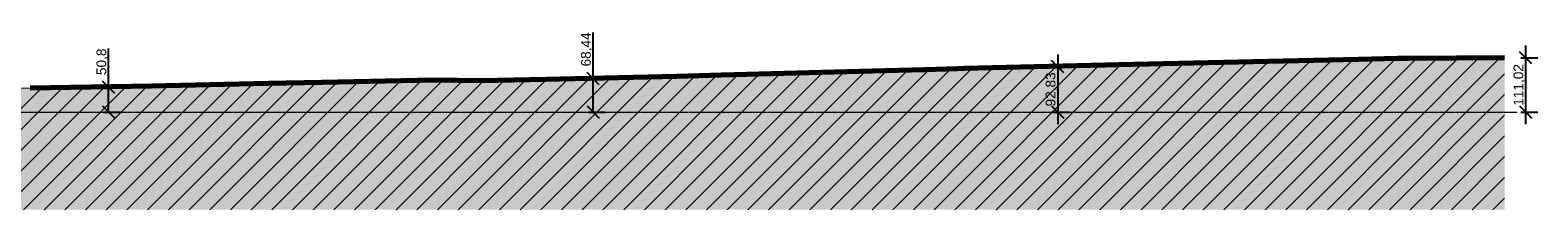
# Model space of a CAD drawing. Header units: millimetres. Extents: x -25980 to 482198, y -54908 to 3000.
# Tile 7 of 15: x 246748 to 277655, y -2000 to 1675. Entities that reach past the tile are written whole.
import ezdxf

# ---------------------------------------------------------------- set-up
doc = ezdxf.new("R2010")
doc.units = ezdxf.units.MM
doc.linetypes.add('Centro _1_', pattern=[31.75, 6.35, -4.7625, 15.875, -4.7625])
doc.linetypes.add('Traço', pattern=[6.35, 3.175, -3.175])
doc.layers.add('0 @ 100', color=7, linetype='Continuous')
for name, color, linetype, lineweight in [('A-FLOR-LEVL', 7, 'Continuous', 9), ('C-TOPO', 34, 'Continuous', 9), ('C-TOPO-MAJR', 7, 'Continuous', 50)]:
    doc.layers.add(name, color=color, linetype=linetype, lineweight=lineweight)
doc.styles.add('Annotative', font='arial.ttf', dxfattribs={"height": 2})
doc.dimstyles.new('MARCOS', dxfattribs={"dimscale": 0, "dimtxt": 2, "dimasz": 2.5, "dimexe": 2.5, "dimexo": 0, "dimgap": 0.1, "dimtad": 1, "dimlfac": 0.1, "dimtxsty": 'Annotative', "dimblk": 'OBLIQUE', "dimcen": 2.5, "dimdle": 2.5, "dimclrd": 4, "dimclre": 4, "dimclrt": 256, "dimadec": 0, "dimazin": 0, "dimtfac": 1, "dimtmove": 0, "dimatfit": 3, "dimldrblk": 'OBLIQUE', "dimfxl": 1, "dimfxlon": 1, "dimtfillclr": 7, "dimlwe": -1, "dimarcsym": 0})

# ---------------------------------------------------------------- blocks, each defined once
blk = doc.blocks.new('_Oblique')
at = {"color": 0, "linetype": 'ByBlock', "lineweight": -2}
blk.add_line((-0.5, -0.5), (0.5, 0.5), dxfattribs=at)
blk = doc.blocks.new('*D39')
at = {"color": 4, "lineweight": -2, "transparency": 16777216}
for p, q in [((248356, 508), (248356, 1298)), ((248356, 0), (248356, 758))]:
    blk.add_line(p, q, dxfattribs=at)
at = {"color": 4, "transparency": 16777216}
for p, q in [((248256, 508), (248606, 508)), ((248256, 0), (248606, 0))]:
    blk.add_line(p, q, dxfattribs=at)
at = {"layer": 'Defpoints', "color": 0, "transparency": 16777216}
for p in [(247993, 508), (247993, 0), (248356, 0)]:
    blk.add_point(p, dxfattribs=at)
at = {"color": 4, "lineweight": -2, "transparency": 16777216, "xscale": 250, "yscale": 250, "zscale": 250}
for p, rotation in [((248356, 508), 90), ((248356, 0), 270)]:
    blk.add_blockref('_Oblique', p, dxfattribs=dict(at, rotation=rotation))
at = {"transparency": 16777216, "insert": (248226, 1028), "char_height": 200, "attachment_point": 5, "rotation": 90, "style": 'Annotative'}
blk.add_mtext('50,8', dxfattribs=at)
blk = doc.blocks.new('*D40')
at = {"color": 4, "lineweight": -2, "transparency": 16777216}
for p, q in [((258288, 684), (258288, 1630)), ((258288, 0), (258288, 934))]:
    blk.add_line(p, q, dxfattribs=at)
at = {"color": 4, "transparency": 16777216}
for p, q in [((258188, 684), (258538, 684)), ((258188, 0), (258538, 0))]:
    blk.add_line(p, q, dxfattribs=at)
at = {"layer": 'Defpoints', "color": 0, "transparency": 16777216}
for p in [(258003, 684), (258003, 0), (258288, 0)]:
    blk.add_point(p, dxfattribs=at)
at = {"color": 4, "lineweight": -2, "transparency": 16777216, "xscale": 250, "yscale": 250, "zscale": 250}
for p, rotation in [((258288, 684), 90), ((258288, 0), 270)]:
    blk.add_blockref('_Oblique', p, dxfattribs=dict(at, rotation=rotation))
at = {"transparency": 16777216, "insert": (258158, 1282), "char_height": 200, "attachment_point": 5, "rotation": 90, "style": 'Annotative'}
blk.add_mtext('68,44', dxfattribs=at)
blk = doc.blocks.new('*D41')
at = {"color": 4, "transparency": 16777216}
for p, q in [((267713, 928), (268063, 928)), ((267713, 0), (268063, 0))]:
    blk.add_line(p, q, dxfattribs=at)
at = {"color": 4, "lineweight": -2, "transparency": 16777216}
blk.add_line((267813, 1178), (267813, -250), dxfattribs=at)
at = {"layer": 'Defpoints', "color": 0, "transparency": 16777216}
for p in [(267485, 928), (267485, 0), (267813, 0)]:
    blk.add_point(p, dxfattribs=at)
at = {"color": 4, "lineweight": -2, "transparency": 16777216, "xscale": 250, "yscale": 250, "zscale": 250}
for p, rotation in [((267813, 928), 90), ((267813, 0), 270)]:
    blk.add_blockref('_Oblique', p, dxfattribs=dict(at, rotation=rotation))
at = {"transparency": 16777216, "insert": (267683, 464), "char_height": 200, "attachment_point": 5, "rotation": 90, "style": 'Annotative'}
blk.add_mtext('92,83', dxfattribs=at)
blk = doc.blocks.new('*D42')
at = {"color": 4, "lineweight": -2, "transparency": 16777216}
blk.add_line((277405, 1360), (277405, -250), dxfattribs=at)
at = {"color": 4, "transparency": 16777216}
for p, q in [((277305, 1110), (277655, 1110)), ((277305, 0), (277655, 0))]:
    blk.add_line(p, q, dxfattribs=at)
at = {"layer": 'Defpoints', "color": 0, "transparency": 16777216}
for p in [(276973, 1110), (276973, 0), (277405, 0)]:
    blk.add_point(p, dxfattribs=at)
at = {"color": 4, "lineweight": -2, "transparency": 16777216, "xscale": 250, "yscale": 250, "zscale": 250}
for p, rotation in [((277405, 1110), 90), ((277405, 0), 270)]:
    blk.add_blockref('_Oblique', p, dxfattribs=dict(at, rotation=rotation))
at = {"transparency": 16777216, "insert": (277275, 555), "char_height": 200, "attachment_point": 5, "rotation": 90, "style": 'Annotative'}
blk.add_mtext('111,02', dxfattribs=at)

msp = doc.modelspace()

# ---------------------------------------------------------------- hatches: boundary and pattern name
at = {"layer": 'C-TOPO', "linetype": 'Traço'}
h = msp.add_hatch(dxfattribs=at)
h.set_pattern_fill('FP_7', color=174, style=0, pattern_type=2)
h.set_pattern_definition([(45, (242100.58, -994.9), (-212.132, 212.132), [])])
h.paths.add_polyline_path([(274768.771, -2000), (276972.607, -2000), (276972.607, 1110.214), (274999.742, 1097.805), (273295.47, 1061.19), (269646.75, 983.105), (265083.253, 866.644), (260005.442, 728.69), (256000.548, 640.145), (255016.497, 650.044), (251636.545, 581.014), (249238.091, 527.707), (246400.712, 482.713), (243002.586, 377.882), (242893.607, 372.149), (242029.688, 313.706), (241150.355, 309.106), (236547.19, 264.71), (235155.905, 203.078), (233045.382, 110.659), (225997.929, 43.682), (224577.96, 49.562), (219702.364, -262.592), (218408.61, -341.989), (217855.344, -387.34), (216717.39, -506.056), (209827.004, -1219.539), (209827.004, -2000), (273295.47, -2000)], flags=0)
at = {"layer": 'C-TOPO'}
h = msp.add_hatch(dxfattribs=at)
h.set_pattern_fill('FP_8', color=256, style=0, pattern_type=2)
h.set_pattern_definition([(0, (242100.6, -994.9), (635, 635), [635, -635]), (0, (242100.6, -756.77), (635, 635), [635, -635]), (0, (242100.6, -518.64), (635, 635), [635, -635]), (90, (242179.95, -439.27), (-635, 635), [635, -635]), (90, (242418.1, -439.27), (-635, 635), [635, -635]), (90, (242656.2, -439.27), (-635, 635), [635, -635])])
h.paths.add_polyline_path([(216717.39, -2000), (276972.607, -2000), (276972.607, 1110.214), (274999.742, 1097.805), (273295.47, 1060.298), (269072.531, 968.541), (265083.253, 866.644), (260005.442, 728.69), (256000.548, 640.145), (255016.497, 650.044), (251636.545, 581.014), (249238.091, 527.707), (246400.712, 482.713), (242961.432, 376.298), (242893.607, 372.149), (242029.688, 313.706), (241150.355, 309.106), (236547.19, 264.71), (235155.905, 203.078), (233045.382, 110.659), (225997.929, 43.682), (225209.435, 46.947), (222995.228, -89.617), (218408.61, -341.989), (217855.344, -387.34), (216717.39, -506.056), (209827.004, -1219.539), (209827.004, -2000), (209845.315, -2000)], flags=0)

# ---------------------------------------------------------------- linework, layer by layer
at = {"layer": 'A-FLOR-LEVL', "linetype": 'Centro _1_'}
msp.add_line((210742.277, 0), (277234.464, 0), dxfattribs=at)
at = {"layer": 'C-TOPO', "color": 164, "linetype": 'Traço', "lineweight": 25}
for p, q in [((265897.217, 888.004), (269646.75, 983.105)), ((269646.75, 983.105), (270042.306, 991.588)), ((270042.306, 991.588), (274768.771, 1092.712)), ((274768.773, 1092.712), (274999.742, 1097.805)), ((274999.742, 1097.805), (276972.607, 1110.214)), ((251636.546, 581.014), (255016.497, 650.044)), ((255016.497, 650.044), (256000.548, 640.145)), ((256000.549, 640.145), (260005.442, 728.69)), ((260005.442, 728.69), (260916.137, 753.942)), ((260916.137, 753.942), (265083.253, 866.644)), ((265083.253, 866.644), (265760.194, 884.529)), ((246747.573, 488.214), (249238.091, 527.707)), ((249238.091, 527.707), (251636.545, 581.014))]:
    msp.add_line(p, q, dxfattribs=at)
at = {"layer": 'C-TOPO', "color": 174, "linetype": 'Traço'}
for p, q in [((269646.751, 983.105), (265897.217, 888.004)), ((270042.308, 991.588), (269646.751, 983.105)), ((270042.308, 991.588), (274768.773, 1092.712)), ((274999.745, 1097.805), (274768.773, 1092.712)), ((274999.745, 1097.805), (276972.606, 1110.214)), ((255016.498, 650.044), (251636.546, 581.014)), ((254905.988, 648.533), (255016.498, 650.044)), ((256000.549, 640.145), (255016.498, 650.044)), ((260005.442, 728.69), (256000.549, 640.145)), ((260916.137, 753.942), (260005.442, 728.69)), ((260916.137, 753.942), (265083.253, 866.644)), ((265760.193, 884.529), (265083.253, 866.644)), ((249238.092, 527.707), (246747.573, 488.214)), ((249238.092, 527.707), (249171.659, 526.35)), ((251636.546, 581.014), (249238.092, 527.707))]:
    msp.add_line(p, q, dxfattribs=at)
at = {"layer": 'C-TOPO', "lineweight": 70}
for p, q in [((269072.531, 968.541), (265897.217, 888.004)), ((269369.218, 976.066), (269072.531, 968.541)), ((273981.193, 1075.01), (269369.218, 976.066)), ((274768.771, 1092.712), (273981.193, 1075.01)), ((274999.742, 1097.805), (274768.773, 1092.712)), ((276972.607, 1110.214), (274999.742, 1097.805)), ((255016.497, 650.044), (252728.924, 603.324)), ((256000.548, 640.145), (255016.497, 650.044)), ((257320.773, 669.334), (256000.549, 640.145)), ((260005.442, 728.69), (257320.773, 669.334)), ((260916.137, 753.942), (260005.442, 728.69)), ((264006.989, 837.536), (260916.137, 753.942)), ((265083.253, 866.644), (264006.989, 837.536)), ((265760.194, 884.529), (265083.253, 866.644)), ((265897.216, 888.004), (265760.194, 884.529)), ((249238.091, 527.707), (246747.573, 488.214)), ((251636.545, 581.014), (249238.091, 527.707)), ((252728.924, 603.324), (251636.546, 581.014))]:
    msp.add_line(p, q, dxfattribs=at)
at = {"layer": 'C-TOPO'}
for p, q in [((269072.53, 968.541), (265897.217, 888.004)), ((269369.219, 976.066), (269072.53, 968.541)), ((273981.193, 1075.01), (269369.219, 976.066)), ((274768.773, 1092.712), (273981.193, 1075.01)), ((274768.773, 1092.712), (274999.745, 1097.805)), ((274999.745, 1097.805), (276972.606, 1110.214)), ((252728.926, 603.324), (255016.498, 650.044)), ((255016.498, 650.044), (254905.988, 648.533)), ((256000.549, 640.145), (255016.498, 650.044)), ((256000.549, 640.145), (257320.776, 669.334)), ((260005.442, 728.69), (257320.776, 669.334)), ((260916.137, 753.942), (260005.442, 728.69)), ((264006.988, 837.536), (260916.137, 753.942)), ((265083.253, 866.644), (264006.988, 837.536)), ((265760.193, 884.529), (265083.253, 866.644)), ((265760.193, 884.529), (265897.217, 888.004)), ((246747.573, 488.214), (246400.712, 482.713)), ((249238.09, 527.707), (246747.573, 488.214)), ((249238.09, 527.707), (249171.656, 526.35)), ((251636.546, 581.014), (249238.09, 527.707)), ((252728.926, 603.324), (251636.546, 581.014))]:
    msp.add_line(p, q, dxfattribs=at)
at = {"layer": 'C-TOPO-MAJR', "color": 174, "linetype": 'Traço', "lineweight": 9}
msp.add_line((252566.165, 600), (252536.139, 600), dxfattribs=at)
at = {"layer": 'C-TOPO-MAJR', "lineweight": 70}
msp.add_line((252536.139, 600), (252566.165, 600), dxfattribs=at)

# ---------------------------------------------------------------- dimensions: what is measured, and where the dimension line sits
at = {"layer": '0 @ 100'}
for base, p1, p2, picture, middle in [((258288, 0), (258002.995, 684.418), (258002.995, 0), '*D40', (258288, 1282.003)), ((248356, 0), (247992.832, 507.96), (247992.832, 0), '*D39', (248356, 1027.919))]:
    dim = msp.add_linear_dim(base=base, p1=p1, p2=p2, angle=90, dimstyle='MARCOS', override={"dimscale": 100, "dimtix": 0, "dimtofl": 1, "dimtmove": 0, "dimatfit": 3}, dxfattribs=at)
    dim.commit()
    dim.dimension.update_dxf_attribs({"geometry": picture, "text_midpoint": middle, "dimtype": 160})
for base, p1, p2, picture, middle in [((277405, 0), (276972.607, 1110.214), (276972.607, 0), '*D42', (277274.809, 555.107)), ((267813, 0), (267484.874, 928.272), (267484.874, 0), '*D41', (267682.809, 464.136))]:
    dim = msp.add_linear_dim(base=base, p1=p1, p2=p2, angle=90, dimstyle='MARCOS', override={"dimscale": 100, "dimtix": 0, "dimtofl": 1, "dimtmove": 0, "dimatfit": 3}, dxfattribs=at)
    dim.commit()
    dim.dimension.update_dxf_attribs({"geometry": picture, "text_midpoint": middle})

doc.saveas('drawing.dxf')
